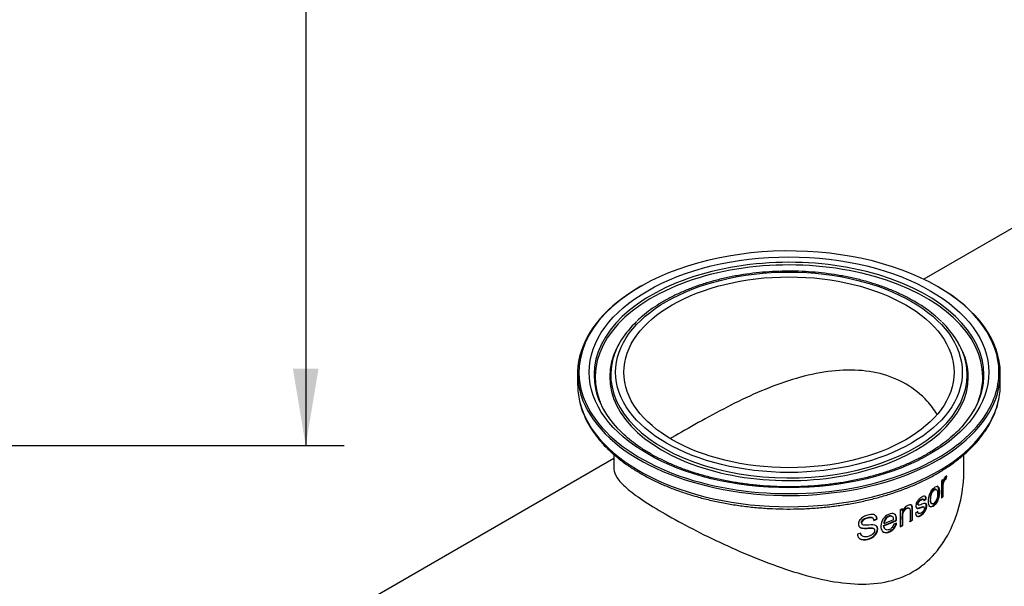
# Paper-space layout 'Invenitec-A4' of a CAD drawing. Header units: millimetres. Extents: x 0 to 296, y -84 to 208.
# Tile 5 of 8: x 206 to 251, y 74 to 100. Entities that reach past the tile are written whole.
import ezdxf

# ---------------------------------------------------------------- set-up
doc = ezdxf.new("R2010")
doc.units = ezdxf.units.MM
doc.layers.add('Default', color=7, linetype='Continuous')
doc.layers.add('FTP-20TS-30T', color=7, linetype='Continuous')

# ---------------------------------------------------------------- blocks, each defined once
blk = doc.blocks.new('SE6')
at = {"layer": 'FTP-20TS-30T', "color": 7, "linetype": 'Continuous'}
for p, q in [((257.418, 93.55), (247.402, 87.767)), ((233.55, 84.83), (233.504, 84.745)), ((249.04, 84.745), (248.994, 84.83)), ((231.672, 83.498), (231.672, 82.986)), ((250.872, 82.986), (250.872, 83.498)), ((233.322, 79.638), (216.492, 69.921)), ((233.322, 79.815), (233.322, 79.155)), ((249.222, 79.155), (249.222, 79.817)), ((248.385, 78.698), (248.409, 78.848)), ((248.412, 78.69), (248.436, 78.84)), ((248.199, 78.603), (248.199, 77.829)), ((248.242, 78.566), (248.242, 78.647)), ((248.242, 78.566), (248.268, 78.557)), ((248.268, 78.557), (248.268, 78.675)), ((248.385, 78.698), (248.412, 78.69)), ((247.962, 78.233), (247.936, 78.242)), ((248.25, 77.918), (248.276, 77.91)), ((246.735, 77.38), (246.714, 77.393)), ((247.139, 77.537), (247.161, 77.525)), ((247.377, 77.784), (247.354, 77.796)), ((247.407, 77.437), (247.383, 77.448)), ((247.387, 77.733), (247.486, 77.821)), ((247.41, 77.722), (247.509, 77.81)), ((247.486, 77.821), (247.509, 77.81)), ((247.745, 77.587), (247.77, 77.577)), ((245.091, 76.92), (245.077, 76.936)), ((245.981, 76.991), (245.963, 77.005)), ((246.319, 77.308), (246.319, 76.535)), ((246.41, 77.265), (246.41, 77.352)), ((246.41, 77.265), (246.429, 77.252)), ((246.429, 77.252), (246.429, 77.362)), ((247.126, 77.226), (247.016, 77.139)), ((247.147, 77.153), (247.169, 77.141)), ((244.586, 76.663), (244.599, 76.647)), ((245.115, 76.839), (245.26, 76.896)), ((245.13, 76.824), (245.275, 76.881)), ((245.26, 76.896), (245.275, 76.881)), ((245.572, 76.595), (245.588, 76.58)), ((245.58, 76.704), (245.596, 76.69)), ((246.161, 76.693), (246.029, 76.652)), ((246.146, 76.83), (246.164, 76.817)), ((246.422, 76.607), (246.442, 76.594)), ((246.867, 76.844), (246.888, 76.832)), ((244.531, 76.25), (244.383, 76.201)), ((244.559, 76.157), (244.572, 76.141)), ((245.138, 76.44), (245.123, 76.455)), ((245.631, 76.437), (245.647, 76.423))]:
    blk.add_line(p, q, dxfattribs=at)
blk.add_arc((243.905, 81.367), 6.21, 46.1825, 60.535, dxfattribs=at)
for centre, major_axis, start_param, end_param in [((241.272, 83.547), (9.54, 0), 0.785398, 2.505462), ((241.272, 83.334), (8.806, 0), 0, 3.342835), ((241.272, 83.427), (8.855, 0), 0, 3.277381), ((241.272, 83.498), (9.6, 0), 2.346899, 6.283185), ((241.272, 83.547), (9.54, 0), 0, 0.785398), ((241.272, 83.498), (9.6, 0), 0, 0.785398), ((241.272, 83.547), (9.54, 0), 2.505462, 3.542285), ((241.272, 83.427), (8.095, 0), 2.596689, 2.983625), ((241.272, 83.427), (8.095, 0), 0.178251, 0.536627), ((241.272, 83.334), (8.144, 0), 2.850017, 6.283185), ((241.272, 83.334), (8.144, 0), -3.446442, -3.433168), ((241.272, 83.334), (8.144, 0), 0, 0.304849), ((241.272, 83.427), (8.095, 0), 2.983625, 6.283185), ((241.272, 83.427), (8.095, 0), 0, 0.178251), ((241.272, 83.334), (8.806, 0), 5.98709, 6.283185), ((241.272, 83.427), (8.855, 0), 6.136743, 6.283185), ((241.272, 83.547), (9.54, 0), 5.894855, 6.283185), ((241.272, 82.986), (9.6, 0), 3.141593, 3.277781), ((241.272, 82.986), (9.6, 0), 6.144848, 6.283185), ((241.272, 83.427), (8.855, 0), 3.277381, 3.631971), ((241.272, 83.334), (8.806, 0), 3.342835, 3.437688), ((241.272, 83.427), (8.855, 0), 5.805651, 6.136743), ((241.272, 82.986), (9.6, 0), 3.277781, 6.144848), ((241.272, 83.547), (9.54, 0), 3.542285, 5.894855), ((241.272, 80.855), (7.95, 0), -0.512803, -0.494773), ((241.272, 80.081), (7.92, 0), -0.506035, -0.492697), ((241.272, 80.081), (7.95, 0), -0.512803, -0.492697), ((241.272, 80.855), (7.95, 0), -0.882913, -0.864883), ((241.272, 80.435), (7.92, 0), -0.996886, -0.907937), ((241.272, 80.435), (7.95, 0), -0.996886, -0.907937), ((241.272, 80.541), (7.95, 0), -0.995684, -0.929136), ((241.272, 80.081), (7.92, 0), -0.879797, -0.862807), ((241.272, 80.081), (7.95, 0), -0.882913, -0.862807), ((241.272, 80.081), (7.92, 0), -0.806422, -0.786315), ((241.272, 80.081), (7.95, 0), -0.806422, -0.786315)]:
    blk.add_ellipse(centre, major_axis=major_axis, ratio=0.57735, start_param=start_param, end_param=end_param, dxfattribs=at)
for major_axis in [(9.076, 0), (7.874, 0), (-7.5, 0)]:
    blk.add_ellipse((241.272, 83.547), major_axis=major_axis, ratio=0.57735, dxfattribs=at)
for points, knots in [([(246.96, 86.773), (246.876, 86.821), (246.669, 86.937), (246.272, 87.133), (245.789, 87.338), (245.278, 87.523), (244.746, 87.685), (244.195, 87.823), (243.629, 87.937), (243.05, 88.026), (242.462, 88.09), (241.867, 88.129), (241.269, 88.141), (240.671, 88.128), (240.076, 88.09), (239.488, 88.025), (238.909, 87.936), (238.343, 87.822), (237.792, 87.683), (237.261, 87.521), (236.75, 87.336), (236.264, 87.13), (235.805, 86.902), (235.374, 86.654), (234.979, 86.389), (234.637, 86.125), (234.463, 85.962), (234.376, 85.879)], [0, 0, 0, 0, 0.021771, 0.063023, 0.104264, 0.145485, 0.186687, 0.227869, 0.269032, 0.31018, 0.351317, 0.392445, 0.433569, 0.474692, 0.515818, 0.55695, 0.598092, 0.639248, 0.680422, 0.721617, 0.762837, 0.804083, 0.845358, 0.886658, 0.927978, 0.969306, 1, 1, 1, 1]), ([(248.001, 81.649), (247.867, 81.86), (247.717, 82.057), (247.272, 82.541), (246.946, 82.804), (246.231, 83.221), (245.834, 83.38), (244.987, 83.591), (244.545, 83.643), (243.167, 83.654), (242.203, 83.468), (240.778, 83.009), (240.309, 82.828), (239.376, 82.424), (238.91, 82.199), (238.012, 81.737), (237.572, 81.498), (236.728, 81.026), (236.335, 80.801), (235.942, 80.574), (235.911, 80.556), (235.881, 80.539)], [0.4496905, 0.4496905, 0.4496905, 0.4496905, 0.46875, 0.46875, 0.5, 0.5, 0.53125, 0.53125, 0.5625, 0.5625, 0.625, 0.625, 0.65625, 0.65625, 0.6875, 0.6875, 0.71875, 0.71875, 0.75, 0.75, 0.7526431, 0.7526431, 0.7526431, 0.7526431]), ([(231.766, 82.197), (231.8, 82.068), (231.86, 81.841), (232.013, 81.47), (232.207, 81.105), (232.444, 80.747), (232.722, 80.399), (233.039, 80.063), (233.395, 79.741), (233.787, 79.434), (234.214, 79.144), (234.674, 78.872), (235.164, 78.618), (235.681, 78.386), (236.224, 78.174), (236.791, 77.985), (237.377, 77.819), (237.981, 77.677), (238.6, 77.559), (239.231, 77.466), (239.872, 77.398), (240.519, 77.355), (241.169, 77.338), (241.82, 77.347), (242.468, 77.381), (243.11, 77.441), (243.745, 77.527), (244.368, 77.637), (244.977, 77.772), (245.569, 77.93), (246.142, 78.112), (246.693, 78.316), (247.219, 78.542), (247.718, 78.789), (248.188, 79.056), (248.626, 79.341), (249.031, 79.644), (249.399, 79.963), (249.731, 80.296), (250.022, 80.643), (250.273, 81.001), (250.483, 81.37), (250.644, 81.742), (250.742, 82.024), (250.769, 82.164), (250.773, 82.185)], [0, 0, 0, 0, 0.021571, 0.044915, 0.068355, 0.091897, 0.115535, 0.139255, 0.163035, 0.186857, 0.210703, 0.234561, 0.25842, 0.282275, 0.306121, 0.329958, 0.353786, 0.377606, 0.401417, 0.425222, 0.449022, 0.472818, 0.496612, 0.520405, 0.5442, 0.567996, 0.591796, 0.615602, 0.639415, 0.663237, 0.687068, 0.710911, 0.734766, 0.758633, 0.782512, 0.8064, 0.830292, 0.85418, 0.878049, 0.901885, 0.925666, 0.949371, 0.97298, 0.996481, 1, 1, 1, 1]), ([(249.15, 81.103), (249.071, 81.016), (248.916, 80.847), (248.605, 80.567), (248.243, 80.283), (247.843, 80.013), (247.411, 79.759), (246.948, 79.522), (246.457, 79.304), (245.939, 79.106), (245.398, 78.929), (244.836, 78.775), (244.256, 78.643), (243.662, 78.534), (243.054, 78.45), (242.438, 78.391), (241.816, 78.356), (241.192, 78.347), (240.567, 78.363), (239.947, 78.404), (239.332, 78.47), (238.728, 78.56), (238.137, 78.675), (237.561, 78.812), (237.004, 78.973), (236.469, 79.155), (235.958, 79.358), (235.474, 79.581), (235.019, 79.822), (234.595, 80.08), (234.204, 80.354), (233.854, 80.64), (233.595, 80.879), (233.48, 81.009), (233.447, 81.047)], [0, 0, 0, 0, 0.024504, 0.056705, 0.088858, 0.120986, 0.153106, 0.185227, 0.217357, 0.249499, 0.281655, 0.313826, 0.34601, 0.378207, 0.410414, 0.44263, 0.47485, 0.507075, 0.5393, 0.571523, 0.603742, 0.635953, 0.668154, 0.700343, 0.732518, 0.764677, 0.796818, 0.82894, 0.861044, 0.893132, 0.92521, 0.957284, 0.989367, 1, 1, 1, 1]), ([(233.322, 79.156), (233.322, 79.032), (233.369, 78.901), (233.557, 78.618), (233.7, 78.466), (234.088, 78.13), (234.338, 77.943), (234.925, 77.55), (235.264, 77.34), (235.65, 77.117)], [0.8755072, 0.8755072, 0.8755072, 0.8755072, 0.90625, 0.90625, 0.9375, 0.9375, 0.96875, 0.96875, 1, 1, 1, 1]), ([(235.65, 77.117), (236.036, 76.894), (236.453, 76.667), (237.344, 76.208), (237.822, 75.973), (239.274, 75.303), (240.294, 74.883), (241.798, 74.395), (242.303, 74.254), (243.286, 74.042), (243.768, 73.97), (244.719, 73.918), (245.19, 73.94), (246.076, 74.112), (246.503, 74.266), (247.268, 74.705), (247.608, 74.989), (248.2, 75.669), (248.442, 76.052), (248.831, 76.879), (248.975, 77.317), (249.169, 78.206), (249.219, 78.66), (249.222, 79.13), (249.222, 79.143), (249.222, 79.156)], [0, 0, 0, 0, 0.03125, 0.03125, 0.0625, 0.0625, 0.125, 0.125, 0.15625, 0.15625, 0.1875, 0.1875, 0.21875, 0.21875, 0.25, 0.25, 0.28125, 0.28125, 0.3125, 0.3125, 0.34375, 0.34375, 0.375, 0.375, 0.3758753, 0.3758753, 0.3758753, 0.3758753]), ([(248.436, 78.84), (248.422, 78.839), (248.407, 78.834), (248.383, 78.817), (248.374, 78.809), (248.357, 78.79), (248.348, 78.779), (248.332, 78.751), (248.324, 78.736), (248.309, 78.702), (248.303, 78.684), (248.286, 78.63), (248.277, 78.594), (248.268, 78.557)], [0, 0, 0, 0, 0.25, 0.25, 0.375, 0.375, 0.5, 0.5, 0.625, 0.625, 0.75, 0.75, 1, 1, 1, 1]), ([(248.106, 78.122), (248.107, 78.226), (248.093, 78.319), (248.006, 78.392), (247.938, 78.37), (247.797, 78.248), (247.723, 78.148), (247.626, 77.916), (247.61, 77.796), (247.61, 77.593), (247.627, 77.499), (247.725, 77.42), (247.799, 77.441), (247.939, 77.562), (248.007, 77.664), (248.094, 77.9), (248.106, 78.019), (248.106, 78.122)], [0, 0, 0, 0, 0.125, 0.125, 0.25, 0.25, 0.375, 0.375, 0.5, 0.5, 0.625, 0.625, 0.75, 0.75, 0.875, 0.875, 1, 1, 1, 1]), ([(248.08, 78.131), (248.081, 78.234), (248.067, 78.328), (248.016, 78.371), (248.008, 78.376), (247.999, 78.379)], [0, 0, 0, 0, 0.125, 0.125, 0.1474168, 0.1474168, 0.1474168, 0.1474168]), ([(248.25, 77.918), (248.25, 78.056), (248.248, 78.193), (248.25, 78.368), (248.252, 78.404), (248.261, 78.48), (248.266, 78.521), (248.292, 78.602), (248.311, 78.64), (248.35, 78.685), (248.368, 78.694), (248.385, 78.698)], [0, 0, 0, 0, 0.5, 0.5, 0.625, 0.625, 0.75, 0.75, 0.875, 0.875, 1, 1, 1, 1]), ([(248.276, 77.91), (248.276, 78.047), (248.275, 78.183), (248.277, 78.356), (248.279, 78.392), (248.287, 78.469), (248.292, 78.511), (248.318, 78.592), (248.337, 78.631), (248.376, 78.677), (248.395, 78.687), (248.412, 78.69)], [0, 0, 0, 0, 0.5, 0.5, 0.625, 0.625, 0.75, 0.75, 0.875, 0.875, 1, 1, 1, 1]), ([(247.509, 77.81), (247.503, 77.847), (247.495, 77.882), (247.457, 77.924), (247.429, 77.927), (247.338, 77.907), (247.268, 77.867), (247.168, 77.776), (247.134, 77.74), (247.078, 77.656), (247.056, 77.607), (247.02, 77.468), (247.044, 77.385), (247.129, 77.364), (247.162, 77.372), (247.228, 77.39), (247.261, 77.401), (247.326, 77.423), (247.359, 77.437), (247.418, 77.442), (247.434, 77.408), (247.417, 77.314), (247.39, 77.264), (247.328, 77.195), (247.294, 77.171), (247.228, 77.136), (247.194, 77.128), (247.144, 77.154), (247.132, 77.188), (247.126, 77.226)], [0, 0, 0, 0, 0.0625, 0.0625, 0.125, 0.125, 0.25, 0.25, 0.3125, 0.3125, 0.375, 0.375, 0.5, 0.5, 0.5625, 0.5625, 0.625, 0.625, 0.6875, 0.6875, 0.75, 0.75, 0.8125, 0.8125, 0.875, 0.875, 0.9375, 0.9375, 1, 1, 1, 1]), ([(247.486, 77.821), (247.479, 77.857), (247.471, 77.893), (247.447, 77.92), (247.441, 77.925), (247.434, 77.928)], [0, 0, 0, 0, 0.0625, 0.0625, 0.08121583, 0.08121583, 0.08121583, 0.08121583]), ([(247.675, 77.456), (247.723, 77.437), (247.785, 77.46), (247.914, 77.572), (247.982, 77.673), (248.069, 77.91), (248.08, 78.028), (248.08, 78.131)], [0.6438235, 0.6438235, 0.6438235, 0.6438235, 0.75, 0.75, 0.875, 0.875, 1, 1, 1, 1]), ([(247.936, 78.242), (247.91, 78.251), (247.877, 78.24), (247.794, 78.169), (247.746, 78.093), (247.69, 77.931), (247.683, 77.852), (247.683, 77.712), (247.691, 77.644), (247.726, 77.599), (247.736, 77.592), (247.746, 77.588)], [0.1609947, 0.1609947, 0.1609947, 0.1609947, 0.25, 0.25, 0.375, 0.375, 0.5, 0.5, 0.625, 0.625, 0.6591868, 0.6591868, 0.6591868, 0.6591868]), ([(248.02, 78.04), (248.021, 78.111), (248.015, 78.179), (247.962, 78.247), (247.916, 78.243), (247.819, 78.159), (247.771, 78.083), (247.715, 77.921), (247.708, 77.842), (247.708, 77.701), (247.715, 77.634), (247.771, 77.563), (247.82, 77.567), (247.917, 77.65), (247.963, 77.728), (248.014, 77.891), (248.02, 77.97), (248.02, 78.04)], [0, 0, 0, 0, 0.125, 0.125, 0.25, 0.25, 0.375, 0.375, 0.5, 0.5, 0.625, 0.625, 0.75, 0.75, 0.875, 0.875, 1, 1, 1, 1]), ([(246.422, 76.607), (246.423, 76.737), (246.421, 76.866), (246.422, 77.062), (246.421, 77.129), (246.475, 77.273), (246.537, 77.339), (246.626, 77.391), (246.657, 77.403), (246.694, 77.402), (246.705, 77.398), (246.714, 77.393)], [0, 0, 0, 0, 0.25, 0.25, 0.375, 0.375, 0.5, 0.5, 0.5625, 0.5625, 0.5904222, 0.5904222, 0.5904222, 0.5904222]), ([(246.888, 76.832), (246.888, 76.934), (246.888, 77.036), (246.888, 77.189), (246.889, 77.24), (246.888, 77.342), (246.89, 77.394), (246.87, 77.483), (246.847, 77.52), (246.77, 77.537), (246.724, 77.527), (246.63, 77.483), (246.582, 77.452), (246.493, 77.363), (246.458, 77.309), (246.429, 77.252)], [0, 0, 0, 0, 0.25, 0.25, 0.375, 0.375, 0.5, 0.5, 0.625, 0.625, 0.75, 0.75, 0.875, 0.875, 1, 1, 1, 1]), ([(246.442, 76.594), (246.442, 76.61), (246.442, 76.627), (246.442, 76.643), (246.442, 76.676), (246.442, 76.708), (246.442, 76.741), (246.442, 76.806), (246.441, 76.871), (246.441, 76.937), (246.441, 76.987), (246.44, 77.037), (246.446, 77.09), (246.448, 77.114), (246.452, 77.139), (246.46, 77.164), (246.466, 77.184), (246.473, 77.204), (246.484, 77.224), (246.494, 77.243), (246.508, 77.262), (246.522, 77.279), (246.54, 77.301), (246.561, 77.321), (246.581, 77.337), (246.603, 77.353), (246.625, 77.367), (246.646, 77.376), (246.663, 77.383), (246.679, 77.388), (246.694, 77.389), (246.708, 77.39), (246.722, 77.388), (246.734, 77.381), (246.744, 77.375), (246.752, 77.366), (246.758, 77.355), (246.765, 77.341), (246.769, 77.324), (246.771, 77.306), (246.775, 77.266), (246.774, 77.222), (246.774, 77.18), (246.774, 77.158), (246.774, 77.137), (246.774, 77.116), (246.774, 77.073), (246.774, 77.031), (246.774, 76.988), (246.774, 76.967), (246.774, 76.946), (246.774, 76.925), (246.774, 76.872), (246.774, 76.82), (246.774, 76.768)], [0, 0, 0, 0, 0.031181, 0.031181, 0.031181, 0.093543, 0.093543, 0.093543, 0.218268, 0.218268, 0.218268, 0.314547, 0.314547, 0.314547, 0.358415, 0.358415, 0.358415, 0.393136, 0.393136, 0.393136, 0.42794, 0.42794, 0.42794, 0.473344, 0.473344, 0.473344, 0.519264, 0.519264, 0.519264, 0.553638, 0.553638, 0.553638, 0.588308, 0.588308, 0.588308, 0.619219, 0.619219, 0.619219, 0.656292, 0.656292, 0.656292, 0.73778, 0.73778, 0.73778, 0.778334, 0.778334, 0.778334, 0.859441, 0.859441, 0.859441, 0.899995, 0.899995, 0.899995, 1, 1, 1, 1]), ([(246.867, 76.844), (246.867, 76.946), (246.867, 77.047), (246.867, 77.2), (246.867, 77.251), (246.867, 77.352), (246.869, 77.404), (246.852, 77.485), (246.835, 77.517), (246.809, 77.532)], [0, 0, 0, 0, 0.25, 0.25, 0.375, 0.375, 0.5, 0.5, 0.6012742, 0.6012742, 0.6012742, 0.6012742]), ([(247.016, 77.139), (247.024, 77.103), (247.034, 77.068), (247.069, 77.018), (247.095, 77.003), (247.185, 76.997), (247.256, 77.035), (247.387, 77.138), (247.453, 77.216), (247.533, 77.402), (247.545, 77.508), (247.501, 77.588), (247.476, 77.597), (247.417, 77.592), (247.386, 77.581), (247.323, 77.561), (247.29, 77.55), (247.225, 77.529), (247.19, 77.512), (247.137, 77.535), (247.135, 77.589), (247.184, 77.684), (247.221, 77.718), (247.291, 77.768), (247.327, 77.789), (247.386, 77.789), (247.404, 77.76), (247.41, 77.722)], [0, 0, 0, 0, 0.0625, 0.0625, 0.125, 0.125, 0.25, 0.25, 0.375, 0.375, 0.5, 0.5, 0.5625, 0.5625, 0.625, 0.625, 0.6875, 0.6875, 0.75, 0.75, 0.8125, 0.8125, 0.875, 0.875, 0.9375, 0.9375, 1, 1, 1, 1]), ([(247.061, 77.389), (247.067, 77.386), (247.073, 77.384), (247.107, 77.375), (247.14, 77.383), (247.206, 77.402), (247.239, 77.413), (247.303, 77.434), (247.337, 77.449), (247.372, 77.451), (247.378, 77.45), (247.383, 77.447)], [0.4864102, 0.4864102, 0.4864102, 0.4864102, 0.5, 0.5, 0.5625, 0.5625, 0.625, 0.625, 0.6875, 0.6875, 0.7011643, 0.7011643, 0.7011643, 0.7011643]), ([(247.063, 77.024), (247.076, 77.017), (247.089, 77.013), (247.165, 77.009), (247.237, 77.049), (247.369, 77.155), (247.435, 77.235), (247.511, 77.424), (247.522, 77.531), (247.482, 77.588), (247.473, 77.595), (247.463, 77.599)], [0.0942566, 0.0942566, 0.0942566, 0.0942566, 0.125, 0.125, 0.25, 0.25, 0.375, 0.375, 0.5, 0.5, 0.525376, 0.525376, 0.525376, 0.525376]), ([(247.139, 77.537), (247.137, 77.538), (247.135, 77.539), (247.111, 77.558), (247.117, 77.615), (247.169, 77.704), (247.205, 77.735), (247.273, 77.782), (247.307, 77.801), (247.343, 77.8), (247.349, 77.798), (247.354, 77.795)], [0.7450183, 0.7450183, 0.7450183, 0.7450183, 0.75, 0.75, 0.8125, 0.8125, 0.875, 0.875, 0.9375, 0.9375, 0.9520231, 0.9520231, 0.9520231, 0.9520231]), ([(244.383, 76.201), (244.387, 76.143), (244.4, 76.087), (244.464, 76.001), (244.511, 75.969), (244.678, 75.921), (244.814, 75.945), (245.066, 76.041), (245.195, 76.137), (245.327, 76.381), (245.323, 76.521), (245.157, 76.642), (245.023, 76.626), (244.834, 76.611), (244.771, 76.606), (244.678, 76.61), (244.647, 76.612), (244.599, 76.64), (244.585, 76.665), (244.576, 76.751), (244.618, 76.819), (244.734, 76.905), (244.801, 76.927), (244.929, 76.962), (244.995, 76.972), (245.098, 76.931), (245.121, 76.88), (245.13, 76.824)], [0, 0, 0, 0, 0.0625, 0.0625, 0.125, 0.125, 0.25, 0.25, 0.375, 0.375, 0.5, 0.5, 0.625, 0.625, 0.6875, 0.6875, 0.71875, 0.71875, 0.75, 0.75, 0.8125, 0.8125, 0.875, 0.875, 0.9375, 0.9375, 1, 1, 1, 1]), ([(245.275, 76.881), (245.271, 76.939), (245.254, 76.992), (245.187, 77.067), (245.136, 77.088), (244.962, 77.106), (244.83, 77.073), (244.64, 76.98), (244.578, 76.938), (244.481, 76.835), (244.446, 76.772), (244.422, 76.65), (244.431, 76.591), (244.495, 76.503), (244.549, 76.478), (244.725, 76.448), (244.858, 76.471), (245.042, 76.478), (245.107, 76.475), (245.175, 76.397), (245.169, 76.326), (245.094, 76.207), (245.031, 76.163), (244.906, 76.103), (244.841, 76.085), (244.716, 76.073), (244.652, 76.08), (244.56, 76.139), (244.542, 76.194), (244.531, 76.25)], [0, 0, 0, 0, 0.0625, 0.0625, 0.125, 0.125, 0.25, 0.25, 0.3125, 0.3125, 0.375, 0.375, 0.4375, 0.4375, 0.5, 0.5, 0.625, 0.625, 0.6875, 0.6875, 0.75, 0.75, 0.8125, 0.8125, 0.875, 0.875, 0.9375, 0.9375, 1, 1, 1, 1]), ([(244.587, 76.663), (244.577, 76.676), (244.571, 76.693), (244.564, 76.768), (244.607, 76.836), (244.722, 76.921), (244.79, 76.943), (244.917, 76.977), (244.983, 76.987), (245.05, 76.959), (245.064, 76.949), (245.076, 76.935)], [0.7304152, 0.7304152, 0.7304152, 0.7304152, 0.75, 0.75, 0.8125, 0.8125, 0.875, 0.875, 0.9375, 0.9375, 0.9590477, 0.9590477, 0.9590477, 0.9590477]), ([(245.26, 76.896), (245.255, 76.954), (245.239, 77.007), (245.203, 77.047), (245.201, 77.049), (245.199, 77.051)], [0, 0, 0, 0, 0.0625, 0.0625, 0.06623559, 0.06623559, 0.06623559, 0.06623559]), ([(246.164, 76.817), (246.168, 76.916), (246.157, 77.012), (246.058, 77.133), (245.97, 77.152), (245.778, 77.099), (245.673, 77.038), (245.517, 76.861), (245.47, 76.751), (245.44, 76.548), (245.446, 76.45), (245.525, 76.3), (245.606, 76.258), (245.797, 76.277), (245.898, 76.321), (246.031, 76.436), (246.069, 76.484), (246.128, 76.585), (246.147, 76.64), (246.161, 76.693)], [0, 0, 0, 0, 0.125, 0.125, 0.25, 0.25, 0.375, 0.375, 0.5, 0.5, 0.625, 0.625, 0.75, 0.75, 0.875, 0.875, 0.9375, 0.9375, 1, 1, 1, 1]), ([(245.963, 77.005), (245.953, 77.013), (245.943, 77.019), (245.932, 77.023), (245.915, 77.03), (245.895, 77.033), (245.875, 77.032), (245.854, 77.031), (245.832, 77.026), (245.81, 77.017), (245.786, 77.009), (245.761, 76.996), (245.738, 76.98), (245.713, 76.964), (245.69, 76.942), (245.669, 76.919), (245.652, 76.898), (245.636, 76.876), (245.623, 76.852), (245.608, 76.827), (245.598, 76.799), (245.591, 76.773), (245.585, 76.75), (245.582, 76.727), (245.58, 76.704)], [0.2293928, 0.2293928, 0.2293928, 0.2293928, 0.2935503, 0.2935503, 0.2935503, 0.3893377, 0.3893377, 0.3893377, 0.4853248, 0.4853248, 0.4853248, 0.5899643, 0.5899643, 0.5899643, 0.7004954, 0.7004954, 0.7004954, 0.7975026, 0.7975026, 0.7975026, 0.9050028, 0.9050028, 0.9050028, 1, 1, 1, 1]), ([(246.03, 76.864), (246.028, 76.88), (246.027, 76.895), (246.024, 76.91), (246.019, 76.933), (246.011, 76.954), (245.999, 76.972), (245.987, 76.989), (245.969, 77.001), (245.95, 77.009), (245.933, 77.016), (245.913, 77.019), (245.893, 77.018), (245.872, 77.017), (245.85, 77.012), (245.827, 77.003), (245.803, 76.995), (245.778, 76.982), (245.755, 76.966), (245.73, 76.95), (245.707, 76.928), (245.686, 76.905), (245.668, 76.884), (245.652, 76.861), (245.639, 76.838), (245.625, 76.812), (245.614, 76.785), (245.607, 76.758), (245.601, 76.735), (245.598, 76.712), (245.596, 76.69)], [0, 0, 0, 0, 0.070158, 0.070158, 0.070158, 0.180008, 0.180008, 0.180008, 0.29256, 0.29256, 0.29256, 0.38808, 0.38808, 0.38808, 0.484455, 0.484455, 0.484455, 0.589336, 0.589336, 0.589336, 0.700729, 0.700729, 0.700729, 0.798065, 0.798065, 0.798065, 0.905525, 0.905525, 0.905525, 1, 1, 1, 1]), ([(246.146, 76.83), (246.149, 76.929), (246.139, 77.025), (246.081, 77.097), (246.071, 77.106), (246.06, 77.114)], [0, 0, 0, 0, 0.125, 0.125, 0.1471433, 0.1471433, 0.1471433, 0.1471433]), ([(247.147, 77.153), (247.147, 77.153), (247.147, 77.153), (247.128, 77.163), (247.116, 77.185), (247.109, 77.212)], [0.93698437, 0.93698437, 0.93698437, 0.93698437, 0.9375, 0.9375, 0.98554902, 0.98554902, 0.98554902, 0.98554902]), ([(244.422, 76.058), (244.454, 76.016), (244.5, 75.984), (244.666, 75.936), (244.803, 75.961), (245.055, 76.058), (245.183, 76.155), (245.307, 76.388), (245.308, 76.515), (245.243, 76.581)], [0.0632031, 0.0632031, 0.0632031, 0.0632031, 0.125, 0.125, 0.25, 0.25, 0.375, 0.375, 0.4891088, 0.4891088, 0.4891088, 0.4891088]), ([(244.453, 76.56), (244.453, 76.56), (244.453, 76.559), (244.486, 76.516), (244.542, 76.492), (244.718, 76.464), (244.848, 76.487), (245.028, 76.493), (245.089, 76.49), (245.123, 76.455)], [0.4370965, 0.4370965, 0.4370965, 0.4370965, 0.4375, 0.4375, 0.5, 0.5, 0.625, 0.625, 0.6850488, 0.6850488, 0.6850488, 0.6850488]), ([(245.514, 76.333), (245.557, 76.295), (245.617, 76.276), (245.779, 76.292), (245.88, 76.335), (246.013, 76.45), (246.051, 76.498), (246.11, 76.599), (246.128, 76.653), (246.142, 76.706)], [0.6614779, 0.6614779, 0.6614779, 0.6614779, 0.75, 0.75, 0.875, 0.875, 0.9375, 0.9375, 1, 1, 1, 1]), ([(245.631, 76.437), (245.615, 76.451), (245.603, 76.469), (245.594, 76.489), (245.581, 76.52), (245.575, 76.557), (245.572, 76.595)], [0.7147244, 0.7147244, 0.7147244, 0.7147244, 0.8261915, 0.8261915, 0.8261915, 1, 1, 1, 1]), ([(246.029, 76.652), (246.023, 76.634), (246.017, 76.617), (246.01, 76.599), (245.997, 76.568), (245.981, 76.537), (245.96, 76.51), (245.945, 76.49), (245.927, 76.471), (245.908, 76.456), (245.889, 76.441), (245.868, 76.428), (245.848, 76.418), (245.825, 76.406), (245.801, 76.398), (245.777, 76.393), (245.75, 76.388), (245.723, 76.389), (245.7, 76.395), (245.68, 76.4), (245.662, 76.41), (245.647, 76.423), (245.632, 76.437), (245.619, 76.455), (245.61, 76.475), (245.597, 76.506), (245.591, 76.543), (245.588, 76.58)], [0, 0, 0, 0, 0.072448, 0.072448, 0.072448, 0.199547, 0.199547, 0.199547, 0.290923, 0.290923, 0.290923, 0.381893, 0.381893, 0.381893, 0.486388, 0.486388, 0.486388, 0.610068, 0.610068, 0.610068, 0.715432, 0.715432, 0.715432, 0.828341, 0.828341, 0.828341, 1, 1, 1, 1])]:
    blk.add_open_spline(points, degree=3, knots=knots, dxfattribs=at)
blk.add_open_spline([(244.56, 76.157), (244.537, 76.187), (244.527, 76.226), (244.519, 76.266)], degree=3, dxfattribs=at)
blk = doc.blocks.new('GDimGGroup1')
at = {"layer": 'Default', "linetype": 'Continuous'}
blk.add_hatch(color=7, dxfattribs=at).paths.add_polyline_path([(219.902, 83.718), (218.735, 83.718), (219.319, 80.218)])
at = {"layer": 'Default', "color": 7, "linetype": 'Continuous'}
for p, q in [((219.319, 148.468), (219.319, 80.218)), ((181.624, 80.218), (221.069, 80.218))]:
    blk.add_line(p, q, dxfattribs=at)

psp = doc.layouts.new('Invenitec-A4')

# ---------------------------------------------------------------- block references
at = {"layer": 'Default'}
for name in ['GDimGGroup1', 'SE6']:
    psp.add_blockref(name, (0, 0), dxfattribs=at)

doc.saveas('drawing.dxf')
